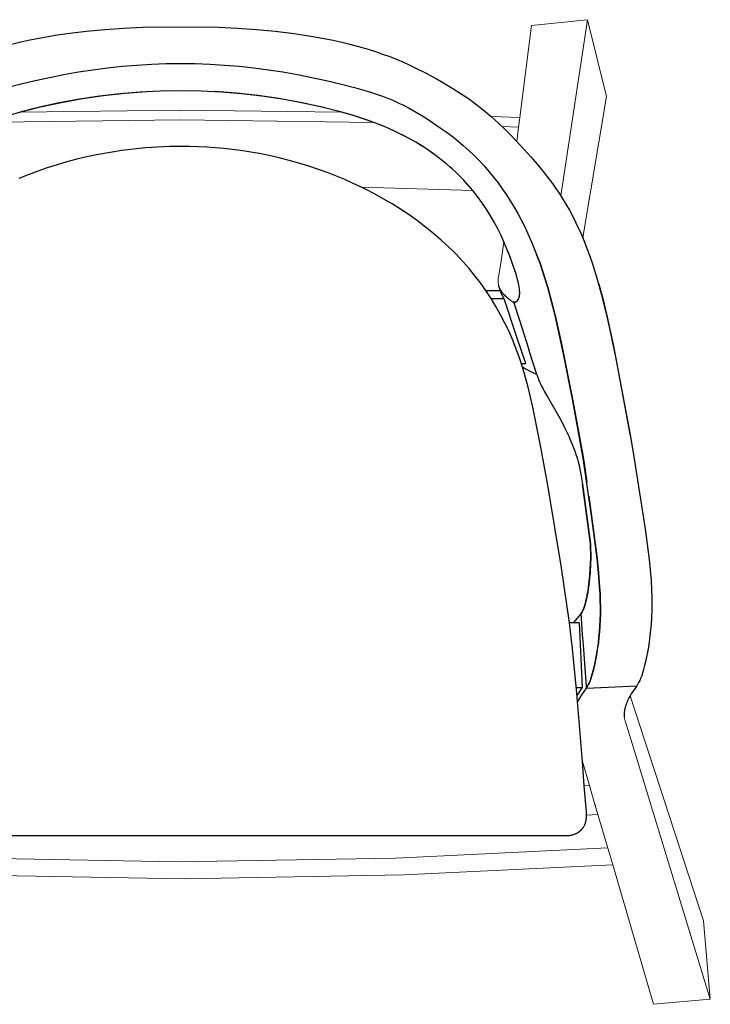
# Model space of a CAD drawing. Extents: x 26775 to 28329, y 10217 to 11900.
# Tile 6 of 6: x 27091 to 27430, y 11416 to 11900. Entities that reach past the tile are written whole.
import ezdxf

# ---------------------------------------------------------------- set-up
doc = ezdxf.new("R2010")
doc.units = 0
doc.header["$LTSCALE"] = 0.5
doc.layers.add('2D$Visibile$Curve', color=7, linetype='CONTINUOUS', lineweight=25, true_color=0x000000)
doc.layers.add('2D$Visibile$Tangenti', color=252, linetype='CONTINUOUS', lineweight=20, true_color=0x696969)

msp = doc.modelspace()

# ---------------------------------------------------------------- linework, layer by layer
at = {"layer": '2D$Visibile$Curve', "color": 0}
for p, q in [((27113.91, 11893.31), (27123.14, 11894.44)), ((27123.14, 11894.44), (27132.41, 11895.31)), ((27132.41, 11895.31), (27141.7, 11895.94)), ((27141.7, 11895.94), (27151.01, 11896.36)), ((27151.01, 11896.36), (27169.66, 11896.66)), ((27169.66, 11896.66), (27188.31, 11896.36)), ((27188.31, 11896.36), (27197.62, 11895.94)), ((27197.62, 11895.94), (27206.91, 11895.31)), ((27206.91, 11895.31), (27216.18, 11894.44)), ((27216.18, 11894.44), (27225.41, 11893.31)), ((27091.02, 11889.16), (27095.56, 11890.16)), ((27095.56, 11890.16), (27100.13, 11891.07)), ((27100.13, 11891.07), (27107.99, 11892.44)), ((27107.99, 11892.44), (27113.91, 11893.31)), ((27225.41, 11893.31), (27234.61, 11891.89)), ((27234.61, 11891.89), (27239.19, 11891.07)), ((27239.19, 11891.07), (27243.76, 11890.16)), ((27243.76, 11890.16), (27248.3, 11889.16)), ((27086.5, 11888.06), (27091.02, 11889.16)), ((27248.3, 11889.16), (27252.82, 11888.06)), ((27252.82, 11888.06), (27257.16, 11886.91)), ((27257.16, 11886.91), (27261.79, 11885.57)), ((27261.79, 11885.57), (27265.39, 11884.44)), ((27265.39, 11884.44), (27268.97, 11883.23)), ((27268.97, 11883.23), (27272.52, 11881.93)), ((27272.52, 11881.93), (27276.03, 11880.54)), ((27276.03, 11880.54), (27279.25, 11879.17)), ((27119.39, 11874.39), (27126.52, 11875.48)), ((27126.52, 11875.48), (27133.68, 11876.41)), ((27133.68, 11876.41), (27140.85, 11877.19)), ((27140.85, 11877.19), (27148.04, 11877.79)), ((27148.04, 11877.79), (27155.24, 11878.23)), ((27155.24, 11878.23), (27162.45, 11878.5)), ((27162.45, 11878.5), (27169.66, 11878.59)), ((27169.66, 11878.59), (27176.87, 11878.5)), ((27176.87, 11878.5), (27184.08, 11878.23)), ((27184.08, 11878.23), (27191.28, 11877.79)), ((27191.28, 11877.79), (27198.47, 11877.19)), ((27198.47, 11877.19), (27205.64, 11876.41)), ((27205.64, 11876.41), (27212.8, 11875.48)), ((27212.8, 11875.48), (27219.93, 11874.39)), ((27279.25, 11879.17), (27281.97, 11877.95)), ((27281.97, 11877.95), (27284.67, 11876.67)), ((27284.67, 11876.67), (27290, 11873.98)), ((27091.16, 11868.53), (27098.17, 11870.21)), ((27098.17, 11870.21), (27105.21, 11871.75)), ((27105.21, 11871.75), (27112.29, 11873.14)), ((27112.29, 11873.14), (27119.39, 11874.39)), ((27219.93, 11874.39), (27227.03, 11873.14)), ((27227.03, 11873.14), (27234.11, 11871.75)), ((27234.11, 11871.75), (27241.15, 11870.21)), ((27241.15, 11870.21), (27248.16, 11868.53)), ((27290, 11873.98), (27295.85, 11870.82)), ((27295.85, 11870.82), (27299.65, 11868.63)), ((27084.18, 11866.71), (27091.16, 11868.53)), ((27159.66, 11865.05), (27149.66, 11864.55)), ((27169.67, 11865.21), (27159.66, 11865.05)), ((27179.67, 11865.05), (27169.67, 11865.21)), ((27189.67, 11864.55), (27179.67, 11865.05)), ((27248.16, 11868.53), (27255.14, 11866.71)), ((27255.14, 11866.71), (27262.07, 11864.74)), ((27299.65, 11868.63), (27303.41, 11866.36)), ((27303.41, 11866.36), (27307.54, 11863.73)), ((27119.84, 11861.09), (27110, 11859.29)), ((27111, 11859.45), (27121.35, 11861.3)), ((27129.74, 11862.57), (27119.84, 11861.09)), ((27121.35, 11861.3), (27131.76, 11862.8)), ((27139.69, 11863.73), (27129.74, 11862.57)), ((27131.76, 11862.8), (27142.22, 11863.94)), ((27149.66, 11864.55), (27139.69, 11863.73)), ((27142.22, 11863.94), (27152.7, 11864.73)), ((27197.11, 11863.94), (27186.63, 11864.73)), ((27199.65, 11863.73), (27189.67, 11864.55)), ((27207.57, 11862.8), (27197.11, 11863.94)), ((27209.59, 11862.57), (27199.65, 11863.73)), ((27217.98, 11861.3), (27207.57, 11862.8)), ((27219.49, 11861.09), (27209.59, 11862.57)), ((27228.33, 11859.45), (27217.98, 11861.3)), ((27229.33, 11859.29), (27219.49, 11861.09)), ((27262.07, 11864.74), (27265.51, 11863.65)), ((27265.51, 11863.65), (27268.91, 11862.47)), ((27268.91, 11862.47), (27270.59, 11861.83)), ((27270.59, 11861.83), (27272.26, 11861.16)), ((27272.26, 11861.16), (27273.92, 11860.47)), ((27273.92, 11860.47), (27275.57, 11859.74)), ((27307.54, 11863.73), (27311.59, 11860.97)), ((27311.59, 11860.97), (27313.87, 11859.33)), ((27100.22, 11857.16), (27090.51, 11854.71)), ((27090.52, 11854.7), (27100.72, 11857.25)), ((27110, 11859.29), (27100.22, 11857.16)), ((27100.72, 11857.25), (27111, 11859.45)), ((27238.61, 11857.25), (27228.33, 11859.45)), ((27239.11, 11857.15), (27229.33, 11859.29)), ((27248.81, 11854.7), (27238.61, 11857.25)), ((27248.82, 11854.7), (27239.11, 11857.15)), ((27275.57, 11859.74), (27277.21, 11858.99)), ((27277.21, 11858.99), (27278.83, 11858.2)), ((27278.83, 11858.2), (27282.03, 11856.56)), ((27282.03, 11856.56), (27285.17, 11854.8)), ((27313.87, 11859.33), (27316.11, 11857.64)), ((27316.11, 11857.64), (27319.22, 11855.16)), ((27085.9, 11853.36), (27090.52, 11854.7)), ((27253.43, 11853.36), (27248.81, 11854.7)), ((27254.12, 11853.16), (27248.82, 11854.7)), ((27258.01, 11851.91), (27253.43, 11853.36)), ((27259.37, 11851.45), (27254.12, 11853.16)), ((27261.54, 11850.7), (27258.01, 11851.91)), ((27264.57, 11849.6), (27259.37, 11851.45)), ((27265.05, 11849.41), (27261.54, 11850.7)), ((27285.17, 11854.8), (27288.25, 11852.95)), ((27288.25, 11852.95), (27291.29, 11851.03)), ((27291.29, 11851.03), (27297.26, 11847.02)), ((27319.22, 11855.16), (27322.25, 11852.58)), ((27322.25, 11852.58), (27325.91, 11849.27)), ((27267.54, 11848.44), (27264.57, 11849.6)), ((27268.53, 11848.04), (27265.05, 11849.41)), ((27270.49, 11847.23), (27267.54, 11848.44)), ((27271.97, 11846.59), (27268.53, 11848.04)), ((27274.54, 11845.43), (27270.49, 11847.23)), ((27275.37, 11845.04), (27271.97, 11846.59)), ((27297.26, 11847.02), (27300.19, 11844.94)), ((27325.91, 11849.27), (27329.13, 11846.19)), ((27329.13, 11846.19), (27332.27, 11843.03)), ((27277.08, 11844.23), (27274.54, 11845.43)), ((27278.73, 11843.4), (27275.37, 11845.04)), ((27279.6, 11842.96), (27277.08, 11844.23)), ((27282.04, 11841.67), (27278.73, 11843.4)), ((27282.08, 11841.64), (27279.6, 11842.96)), ((27285.29, 11839.83), (27282.04, 11841.67)), ((27285.29, 11839.83), (27282.08, 11841.64)), ((27300.19, 11844.94), (27303.07, 11842.79)), ((27303.07, 11842.79), (27305.88, 11840.56)), ((27332.27, 11843.03), (27338.38, 11836.52)), ((27146.55, 11836.51), (27140.74, 11835.79)), ((27152.38, 11837.08), (27146.55, 11836.51)), ((27158.23, 11837.48), (27152.38, 11837.08)), ((27164.09, 11837.73), (27158.23, 11837.48)), ((27169.95, 11837.8), (27164.09, 11837.73)), ((27174.14, 11837.76), (27169.95, 11837.8)), ((27178.32, 11837.63), (27174.14, 11837.76)), ((27182.49, 11837.42), (27178.32, 11837.63)), ((27186.66, 11837.13), (27182.49, 11837.42)), ((27190.83, 11836.76), (27186.66, 11837.13)), ((27194.98, 11836.3), (27190.83, 11836.76)), ((27199.12, 11835.76), (27194.98, 11836.3)), ((27287.26, 11838.64), (27285.29, 11839.83)), ((27288.48, 11837.88), (27285.29, 11839.83)), ((27289.2, 11837.42), (27287.26, 11838.64)), ((27291.6, 11835.83), (27288.48, 11837.88)), ((27291.12, 11836.15), (27289.2, 11837.42)), ((27293.02, 11834.85), (27291.12, 11836.15)), ((27305.88, 11840.56), (27308.63, 11838.25)), ((27308.63, 11838.25), (27311.3, 11835.86)), ((27338.38, 11836.52), (27341.92, 11832.56)), ((27118.57, 11831.47), (27113.71, 11830.19)), ((27123.47, 11832.64), (27118.57, 11831.47)), ((27129.19, 11833.85), (27123.47, 11832.64)), ((27134.95, 11834.9), (27129.19, 11833.85)), ((27140.74, 11835.79), (27134.95, 11834.9)), ((27203.25, 11835.13), (27199.12, 11835.76)), ((27208.22, 11834.27), (27203.25, 11835.13)), ((27213.17, 11833.28), (27208.22, 11834.27)), ((27218.08, 11832.17), (27213.17, 11833.28)), ((27222.97, 11830.94), (27218.08, 11832.17)), ((27294.65, 11833.67), (27291.6, 11835.83)), ((27295.35, 11833.16), (27293.02, 11834.85)), ((27297.63, 11831.41), (27294.65, 11833.67)), ((27297.63, 11831.42), (27295.35, 11833.16)), ((27299.09, 11830.25), (27297.63, 11831.42)), ((27299.09, 11830.25), (27297.63, 11831.41)), ((27311.3, 11835.86), (27313.9, 11833.39)), ((27313.9, 11833.39), (27316.42, 11830.84)), ((27341.92, 11832.56), (27344.94, 11829.05)), ((27104.1, 11827.26), (27099.36, 11825.61)), ((27108.89, 11828.78), (27104.1, 11827.26)), ((27113.71, 11830.19), (27108.89, 11828.78)), ((27227.81, 11829.6), (27222.97, 11830.94)), ((27232.62, 11828.13), (27227.81, 11829.6)), ((27237.39, 11826.54), (27232.62, 11828.13)), ((27242.11, 11824.83), (27237.39, 11826.54)), ((27300.53, 11829.05), (27299.09, 11830.25)), ((27300.52, 11829.05), (27299.09, 11830.25)), ((27301.94, 11827.83), (27300.52, 11829.05)), ((27301.94, 11827.84), (27300.53, 11829.05)), ((27303.34, 11826.59), (27301.94, 11827.84)), ((27303.34, 11826.59), (27301.94, 11827.83)), ((27304.71, 11825.32), (27303.34, 11826.59)), ((27304.71, 11825.32), (27303.34, 11826.59)), ((27316.42, 11830.84), (27318.86, 11828.21)), ((27318.86, 11828.21), (27321.21, 11825.51)), ((27344.94, 11829.05), (27347.87, 11825.48)), ((27094.67, 11823.85), (27090.03, 11821.97)), ((27099.36, 11825.61), (27094.67, 11823.85)), ((27246.29, 11823.2), (27242.11, 11824.83)), ((27250.43, 11821.48), (27246.29, 11823.2)), ((27306.06, 11824.03), (27304.71, 11825.32)), ((27306.05, 11824.03), (27304.71, 11825.32)), ((27307.38, 11822.71), (27306.05, 11824.03)), ((27307.38, 11822.71), (27306.06, 11824.03)), ((27308.68, 11821.37), (27307.38, 11822.71)), ((27308.68, 11821.37), (27307.38, 11822.71)), ((27321.21, 11825.51), (27323.49, 11822.75)), ((27323.49, 11822.75), (27325.68, 11819.92)), ((27347.87, 11825.48), (27350.71, 11821.83)), ((27350.71, 11821.83), (27352.43, 11819.52)), ((27254.53, 11819.66), (27250.43, 11821.48)), ((27258.58, 11817.74), (27254.53, 11819.66)), ((27260.46, 11816.81), (27258.58, 11817.74)), ((27264.9, 11814.51), (27260.46, 11816.81)), ((27310.39, 11819.51), (27308.68, 11821.37)), ((27309.88, 11820.08), (27308.68, 11821.37)), ((27311.05, 11818.78), (27309.88, 11820.08)), ((27312.06, 11817.62), (27310.39, 11819.51)), ((27312.2, 11817.45), (27311.05, 11818.78)), ((27313.33, 11816.1), (27312.06, 11817.62)), ((27313.33, 11816.1), (27312.2, 11817.45)), ((27325.68, 11819.92), (27327.78, 11817.02)), ((27327.78, 11817.02), (27329.8, 11814.07)), ((27352.43, 11819.52), (27354.09, 11817.18)), ((27354.09, 11817.18), (27355.71, 11814.8)), ((27269.27, 11812.09), (27264.9, 11814.51)), ((27273.57, 11809.56), (27269.27, 11812.09)), ((27315.61, 11813.2), (27313.33, 11816.1)), ((27315.61, 11813.2), (27313.33, 11816.1)), ((27317.78, 11810.22), (27315.61, 11813.2)), ((27317.78, 11810.22), (27315.61, 11813.2)), ((27329.8, 11814.07), (27331.73, 11811.06)), ((27355.71, 11814.8), (27357.27, 11812.39)), ((27357.27, 11812.39), (27359.08, 11809.43)), ((27277.8, 11806.91), (27273.57, 11809.56)), ((27319.85, 11807.16), (27317.78, 11810.22)), ((27319.84, 11807.16), (27317.78, 11810.22)), ((27321.81, 11804.04), (27319.84, 11807.16)), ((27321.81, 11804.04), (27319.85, 11807.16)), ((27331.73, 11811.06), (27333.59, 11808)), ((27333.59, 11808), (27335.36, 11804.9)), ((27359.08, 11809.43), (27360.81, 11806.42)), ((27281.98, 11804.12), (27277.8, 11806.91)), ((27286.08, 11801.21), (27281.98, 11804.12)), ((27323.66, 11800.85), (27321.81, 11804.04)), ((27323.66, 11800.85), (27321.81, 11804.04)), ((27335.36, 11804.9), (27337.05, 11801.75)), ((27360.81, 11806.42), (27362.98, 11802.34)), ((27362.98, 11802.34), (27365.01, 11798.2)), ((27290.08, 11798.18), (27286.08, 11801.21)), ((27293.99, 11795.03), (27290.08, 11798.18)), ((27325.4, 11797.61), (27323.66, 11800.85)), ((27325.4, 11797.6), (27323.66, 11800.85)), ((27327.03, 11794.3), (27325.4, 11797.61)), ((27327.03, 11794.29), (27325.4, 11797.6)), ((27337.05, 11801.75), (27338.67, 11798.56)), ((27338.67, 11798.56), (27340.21, 11795.33)), ((27365.01, 11798.2), (27366.49, 11794.94)), ((27297.79, 11791.75), (27293.99, 11795.03)), ((27328.55, 11790.94), (27327.03, 11794.3)), ((27328.54, 11790.93), (27327.03, 11794.29)), ((27340.21, 11795.33), (27342.53, 11790.09)), ((27366.49, 11794.94), (27366.49, 11794.94)), ((27366.49, 11794.94), (27366.49, 11794.94)), ((27367.31, 11793.05), (27366.49, 11794.94)), ((27366.49, 11794.94), (27367.31, 11793.04)), ((27368.46, 11790.28), (27367.31, 11793.05)), ((27301.48, 11788.35), (27297.79, 11791.75)), ((27303.28, 11786.6), (27301.48, 11788.35)), ((27330.23, 11786.96), (27328.54, 11790.93)), ((27330.25, 11786.94), (27328.55, 11790.94)), ((27342.53, 11790.09), (27344.68, 11784.78)), ((27369.55, 11787.5), (27368.46, 11790.28)), ((27305.05, 11784.82), (27303.28, 11786.6)), ((27306.78, 11783.01), (27305.05, 11784.82)), ((27308.49, 11781.17), (27306.78, 11783.01)), ((27331.58, 11783.57), (27330.23, 11786.96)), ((27330.25, 11786.94), (27330.25, 11786.94)), ((27330.78, 11785.61), (27330.25, 11786.94)), ((27333.36, 11778.73), (27330.78, 11785.61)), ((27332.85, 11780.17), (27331.58, 11783.57)), ((27346.17, 11780.76), (27344.68, 11784.78)), ((27344.68, 11784.78), (27346.17, 11780.76)), ((27370.94, 11783.75), (27369.55, 11787.5)), ((27372.24, 11779.98), (27370.94, 11783.75)), ((27311.46, 11777.78), (27308.49, 11781.17)), ((27334, 11776.8), (27332.85, 11780.17)), ((27334.01, 11776.85), (27333.36, 11778.73)), ((27347.57, 11776.72), (27346.17, 11780.76)), ((27346.17, 11780.76), (27347.57, 11776.72)), ((27373.47, 11776.19), (27372.24, 11779.98)), ((27314.32, 11774.29), (27311.46, 11777.78)), ((27317.06, 11770.7), (27314.32, 11774.29)), ((27334.53, 11775.15), (27334, 11776.8)), ((27334.6, 11774.96), (27334.01, 11776.85)), ((27335, 11773.53), (27334.53, 11775.15)), ((27335.14, 11773.04), (27334.6, 11774.96)), ((27335.42, 11771.98), (27335, 11773.53)), ((27348.89, 11772.64), (27347.57, 11776.72)), ((27347.57, 11776.72), (27348.89, 11772.64)), ((27374.62, 11772.37), (27373.47, 11776.19)), ((27319.68, 11767.02), (27317.06, 11770.7)), ((27326.01, 11769.47), (27325.95, 11769.71)), ((27326.07, 11769.22), (27326.01, 11769.47)), ((27326.15, 11768.98), (27326.07, 11769.22)), ((27326.23, 11768.75), (27326.15, 11768.98)), ((27326.32, 11768.51), (27326.23, 11768.75)), ((27326.41, 11768.28), (27326.32, 11768.51)), ((27326.52, 11768.05), (27326.41, 11768.28)), ((27335.61, 11771.11), (27335.14, 11773.04)), ((27335.76, 11770.5), (27335.42, 11771.98)), ((27336.03, 11769.16), (27335.61, 11771.11)), ((27335.91, 11769.79), (27335.76, 11770.5)), ((27336.03, 11769.11), (27335.91, 11769.79)), ((27336.13, 11768.49), (27336.03, 11769.16)), ((27336.14, 11768.46), (27336.03, 11769.11)), ((27336.22, 11767.85), (27336.13, 11768.49)), ((27336.22, 11767.84), (27336.14, 11768.46)), ((27350.12, 11768.54), (27348.89, 11772.64)), ((27348.89, 11772.64), (27350.12, 11768.54)), ((27352.02, 11761.65), (27350.12, 11768.54)), ((27350.12, 11768.54), (27352.02, 11761.65)), ((27376.75, 11764.7), (27374.62, 11772.37)), ((27375.13, 11770.63), (27377.17, 11763.04)), ((27319.68, 11767.02), (27326.56, 11767.02)), ((27322.24, 11763.14), (27319.68, 11767.02)), ((27326.63, 11767.83), (27326.52, 11768.05)), ((27328.65, 11762.98), (27326.56, 11767.02)), ((27326.63, 11767.83), (27326.74, 11767.61)), ((27326.74, 11767.61), (27326.87, 11767.39)), ((27326.87, 11767.39), (27326.99, 11767.18)), ((27326.99, 11767.18), (27327.13, 11766.96)), ((27327.13, 11766.96), (27327.27, 11766.74)), ((27327.27, 11766.74), (27327.42, 11766.53)), ((27327.42, 11766.53), (27327.58, 11766.32)), ((27327.58, 11766.32), (27327.74, 11766.1)), ((27327.74, 11766.1), (27327.91, 11765.89)), ((27327.91, 11765.89), (27328.08, 11765.68)), ((27328.08, 11765.68), (27328.26, 11765.47)), ((27328.26, 11765.47), (27328.45, 11765.26)), ((27328.45, 11765.26), (27328.84, 11764.84)), ((27328.84, 11764.84), (27329.26, 11764.43)), ((27329.26, 11764.43), (27329.7, 11764.02)), ((27329.7, 11764.02), (27330.15, 11763.61)), ((27330.15, 11763.61), (27330.63, 11763.2)), ((27335.93, 11763.31), (27335.97, 11763.42)), ((27335.94, 11763.33), (27335.99, 11763.47)), ((27335.97, 11763.42), (27336.01, 11763.54)), ((27335.99, 11763.47), (27336.04, 11763.62)), ((27336.01, 11763.54), (27336.05, 11763.66)), ((27336.04, 11763.62), (27336.08, 11763.77)), ((27336.05, 11763.66), (27336.09, 11763.78)), ((27336.08, 11763.77), (27336.13, 11763.93)), ((27336.09, 11763.78), (27336.12, 11763.91)), ((27336.12, 11763.91), (27336.16, 11764.05)), ((27336.13, 11763.93), (27336.17, 11764.09)), ((27336.16, 11764.05), (27336.19, 11764.18)), ((27336.17, 11764.09), (27336.2, 11764.26)), ((27336.19, 11764.18), (27336.22, 11764.32)), ((27336.2, 11764.26), (27336.24, 11764.44)), ((27336.28, 11767.24), (27336.22, 11767.85)), ((27336.29, 11767.25), (27336.22, 11767.84)), ((27336.22, 11764.32), (27336.24, 11764.47)), ((27336.24, 11764.44), (27336.27, 11764.63)), ((27336.24, 11764.47), (27336.26, 11764.62)), ((27336.26, 11764.62), (27336.28, 11764.78)), ((27336.27, 11764.63), (27336.29, 11764.82)), ((27336.33, 11766.66), (27336.28, 11767.24)), ((27336.28, 11764.78), (27336.3, 11764.94)), ((27336.33, 11766.7), (27336.29, 11767.25)), ((27336.29, 11764.82), (27336.32, 11765.03)), ((27336.3, 11764.94), (27336.32, 11765.1)), ((27336.32, 11765.1), (27336.33, 11765.28)), ((27336.32, 11765.03), (27336.33, 11765.24)), ((27336.34, 11766.43), (27336.33, 11766.7)), ((27336.34, 11766.23), (27336.33, 11766.66)), ((27336.33, 11765.24), (27336.35, 11765.46)), ((27336.33, 11765.28), (27336.34, 11765.45)), ((27336.35, 11766.17), (27336.34, 11766.43)), ((27336.35, 11765.83), (27336.34, 11766.23)), ((27336.34, 11765.64), (27336.35, 11765.83)), ((27336.34, 11765.45), (27336.34, 11765.64)), ((27336.36, 11765.93), (27336.35, 11766.17)), ((27336.35, 11765.69), (27336.36, 11765.93)), ((27336.35, 11765.46), (27336.35, 11765.69)), ((27378.67, 11756.96), (27376.75, 11764.7)), ((27324.67, 11759.17), (27322.24, 11763.14)), ((27328.65, 11762.98), (27322.35, 11762.98)), ((27326.96, 11755.12), (27324.67, 11759.17)), ((27334.82, 11744.54), (27328.65, 11762.98)), ((27330.63, 11763.2), (27331.13, 11762.8)), ((27331.13, 11762.8), (27331.65, 11762.4)), ((27331.65, 11762.4), (27332.19, 11762)), ((27332.19, 11762), (27333.31, 11761.21)), ((27334.49, 11761.38), (27333.31, 11761.21)), ((27333.31, 11761.21), (27333.7, 11761.18)), ((27333.31, 11761.21), (27333.55, 11760.48)), ((27333.55, 11760.48), (27336.01, 11752.87)), ((27333.7, 11761.18), (27333.97, 11761.2)), ((27333.97, 11761.2), (27334.31, 11761.3)), ((27334.31, 11761.3), (27334.48, 11761.38)), ((27334.48, 11761.38), (27335.03, 11761.8)), ((27334.48, 11761.38), (27334.48, 11761.38)), ((27335.03, 11761.8), (27335.62, 11762.62)), ((27335.03, 11761.8), (27335.08, 11761.85)), ((27335.08, 11761.85), (27335.13, 11761.91)), ((27335.13, 11761.91), (27335.18, 11761.97)), ((27335.18, 11761.97), (27335.23, 11762.03)), ((27335.23, 11762.03), (27335.28, 11762.09)), ((27335.28, 11762.09), (27335.32, 11762.16)), ((27335.32, 11762.16), (27335.37, 11762.23)), ((27335.37, 11762.23), (27335.42, 11762.3)), ((27335.42, 11762.3), (27335.47, 11762.37)), ((27335.47, 11762.37), (27335.51, 11762.44)), ((27335.51, 11762.44), (27335.56, 11762.52)), ((27335.56, 11762.52), (27335.6, 11762.6)), ((27335.6, 11762.6), (27335.69, 11762.76)), ((27335.62, 11762.62), (27335.67, 11762.71)), ((27335.67, 11762.71), (27335.71, 11762.8)), ((27335.69, 11762.76), (27335.77, 11762.94)), ((27335.71, 11762.8), (27335.76, 11762.9)), ((27335.76, 11762.9), (27335.8, 11763)), ((27335.77, 11762.94), (27335.83, 11763.06)), ((27335.8, 11763), (27335.85, 11763.1)), ((27335.83, 11763.06), (27335.88, 11763.2)), ((27335.85, 11763.1), (27335.89, 11763.2)), ((27335.88, 11763.2), (27335.94, 11763.33)), ((27335.89, 11763.2), (27335.93, 11763.31)), ((27353.74, 11754.72), (27352.02, 11761.65)), ((27352.02, 11761.65), (27353.74, 11754.72)), ((27377.17, 11763.04), (27379.04, 11755.39)), ((27329.1, 11751), (27326.96, 11755.12)), ((27353.34, 11756.41), (27353.34, 11756.41)), ((27357.86, 11735.96), (27353.74, 11754.72)), ((27353.74, 11754.72), (27356.85, 11740.76)), ((27380.45, 11749.18), (27378.67, 11756.96)), ((27379.04, 11755.39), (27382.32, 11740.42)), ((27331.11, 11746.8), (27329.1, 11751)), ((27336.01, 11752.87), (27340.81, 11737.96)), ((27383.7, 11733.53), (27380.45, 11749.18)), ((27332.97, 11742.54), (27331.11, 11746.8)), ((27339.33, 11731.08), (27334.82, 11744.54)), ((27334.68, 11738.22), (27332.97, 11742.54)), ((27356.85, 11740.76), (27362.51, 11712.72)), ((27382.32, 11740.42), (27390.82, 11695.22)), ((27336.25, 11733.84), (27334.68, 11738.22)), ((27341.31, 11736.41), (27340.81, 11737.95)), ((27344.74, 11725.75), (27341.31, 11736.41)), ((27362.51, 11712.72), (27357.86, 11735.95)), ((27337.66, 11729.41), (27336.25, 11733.84)), ((27337.13, 11731.08), (27339.33, 11731.08)), ((27390.75, 11695.61), (27383.7, 11733.53)), ((27339.17, 11724.33), (27337.66, 11729.41)), ((27339.03, 11728.59), (27337.66, 11729.41)), ((27340.42, 11727.82), (27339.03, 11728.59)), ((27341.84, 11727.08), (27340.42, 11727.82)), ((27343.28, 11726.39), (27341.84, 11727.08)), ((27344.74, 11725.75), (27343.28, 11726.39)), ((27344.74, 11725.75), (27344.74, 11725.75)), ((27344.74, 11725.75), (27344.74, 11725.75)), ((27344.74, 11725.75), (27345.06, 11724.82)), ((27345.06, 11724.82), (27345.42, 11723.87)), ((27340.49, 11719.49), (27339.17, 11724.33)), ((27345.42, 11723.87), (27345.82, 11722.89)), ((27345.82, 11722.89), (27346.26, 11721.87)), ((27346.26, 11721.87), (27346.73, 11720.82)), ((27346.73, 11720.82), (27347.25, 11719.73)), ((27341.71, 11714.61), (27340.49, 11719.49)), ((27347.25, 11719.73), (27347.82, 11718.61)), ((27347.82, 11718.61), (27348.43, 11717.46)), ((27348.43, 11717.46), (27349.8, 11715.03)), ((27342.84, 11709.71), (27341.71, 11714.61)), ((27349.8, 11715.03), (27354.8, 11706.48)), ((27367.57, 11684.57), (27362.51, 11712.72)), ((27362.51, 11712.72), (27366.74, 11689.66)), ((27346.78, 11690.03), (27342.84, 11709.71)), ((27354.8, 11706.48), (27356.68, 11703.09)), ((27356.68, 11703.09), (27358.6, 11699.38)), ((27358.6, 11699.38), (27359.54, 11697.41)), ((27359.54, 11697.41), (27360.48, 11695.36)), ((27360.48, 11695.36), (27361.4, 11693.24)), ((27361.4, 11693.24), (27362.31, 11691.06)), ((27362.31, 11691.06), (27363.18, 11688.81)), ((27390.82, 11695.22), (27392.52, 11685.3)), ((27350.42, 11670.28), (27346.78, 11690.03)), ((27363.18, 11688.81), (27363.6, 11687.66)), ((27363.6, 11687.66), (27364, 11686.48)), ((27364, 11686.48), (27364.39, 11685.29)), ((27366.74, 11689.66), (27369.32, 11672.89)), ((27366.84, 11689.07), (27368.16, 11680.99)), ((27364.39, 11685.29), (27364.75, 11684.09)), ((27364.75, 11684.09), (27365.09, 11682.87)), ((27365.09, 11682.87), (27365.4, 11681.65)), ((27365.4, 11681.65), (27365.69, 11680.43)), ((27371.57, 11656.38), (27367.57, 11684.57)), ((27392.52, 11685.3), (27398.09, 11649.84)), ((27365.69, 11680.43), (27365.96, 11679.21)), ((27365.96, 11679.21), (27366.43, 11676.77)), ((27366.43, 11676.77), (27367.21, 11671.87)), ((27368.16, 11680.99), (27369.32, 11672.89)), ((27370.85, 11644.97), (27367.2, 11671.89)), ((27367.21, 11671.87), (27370.57, 11647.26)), ((27356.98, 11630.67), (27350.42, 11670.28)), ((27370.29, 11665.9), (27374.36, 11635.26)), ((27374.36, 11635.26), (27371.57, 11656.38)), ((27398.09, 11649.84), (27399.98, 11634.74)), ((27370.57, 11647.26), (27370.87, 11644.8)), ((27370.98, 11643.66), (27370.85, 11644.97)), ((27370.87, 11644.8), (27371.1, 11642.35)), ((27371.09, 11642.35), (27370.98, 11643.66)), ((27371.21, 11640.45), (27371.09, 11642.35)), ((27371.1, 11642.35), (27371.18, 11641.13)), ((27371.18, 11641.13), (27371.23, 11639.91)), ((27371.27, 11638.56), (27371.21, 11640.45)), ((27371.23, 11639.91), (27371.29, 11637.49)), ((27371.27, 11635.64), (27371.27, 11638.56)), ((27371.2, 11632.78), (27370.94, 11628.34)), ((27371.05, 11629.98), (27371.19, 11632.78)), ((27371.19, 11632.78), (27371.27, 11635.64)), ((27371.27, 11635.11), (27371.2, 11632.78)), ((27371.29, 11637.49), (27371.27, 11635.11)), ((27375.12, 11628.26), (27374.36, 11635.26)), ((27374.36, 11635.26), (27375.12, 11628.26)), ((27399.98, 11634.74), (27400.67, 11627.87)), ((27360.76, 11603.73), (27356.98, 11630.67)), ((27370.94, 11628.34), (27370.56, 11624.2)), ((27370.83, 11627.02), (27371.05, 11629.98)), ((27375.66, 11621.36), (27375.12, 11628.26)), ((27375.12, 11628.26), (27375.66, 11621.36)), ((27370.56, 11624.2), (27370.33, 11622.27)), ((27370.35, 11622.4), (27370.56, 11624.2)), ((27370.56, 11624.2), (27370.83, 11627.02)), ((27400.67, 11627.87), (27400.94, 11624.48)), ((27400.94, 11624.48), (27401.2, 11619.89)), ((27369.81, 11618.69), (27369.52, 11617.06)), ((27369.52, 11617.06), (27369.74, 11618.3)), ((27369.74, 11618.3), (27369.96, 11619.61)), ((27370.08, 11620.43), (27369.81, 11618.69)), ((27369.96, 11619.61), (27370.35, 11622.4)), ((27370.33, 11622.27), (27370.08, 11620.43)), ((27375.84, 11617.96), (27375.66, 11621.36)), ((27375.66, 11621.36), (27375.84, 11617.96)), ((27401.2, 11619.89), (27401.3, 11616.55)), ((27368.87, 11614.12), (27368.52, 11612.83)), ((27368.52, 11612.83), (27368.87, 11614.12)), ((27369.2, 11615.53), (27368.87, 11614.12)), ((27368.87, 11614.12), (27369.1, 11615.08)), ((27369.1, 11615.08), (27369.32, 11616.1)), ((27369.52, 11617.06), (27369.2, 11615.53)), ((27369.32, 11616.1), (27369.52, 11617.06)), ((27375.95, 11614.62), (27375.84, 11617.96)), ((27375.84, 11617.96), (27375.95, 11614.62)), ((27376.01, 11611.35), (27375.95, 11614.62)), ((27375.95, 11614.62), (27376.01, 11611.35)), ((27401.3, 11616.55), (27401.33, 11613.28)), ((27366.82, 11608.76), (27366.49, 11608.24)), ((27366.49, 11608.24), (27366.82, 11608.76)), ((27367.1, 11609.21), (27366.82, 11608.76)), ((27366.82, 11608.76), (27367.1, 11609.21)), ((27367.22, 11609.42), (27367.1, 11609.21)), ((27367.1, 11609.21), (27367.22, 11609.42)), ((27367.33, 11609.62), (27367.22, 11609.42)), ((27367.22, 11609.42), (27367.33, 11609.62)), ((27367.43, 11609.81), (27367.33, 11609.62)), ((27367.33, 11609.62), (27367.43, 11609.81)), ((27367.53, 11610), (27367.43, 11609.81)), ((27367.43, 11609.81), (27367.53, 11610)), ((27367.62, 11610.2), (27367.53, 11610)), ((27367.53, 11610), (27367.61, 11610.17)), ((27367.61, 11610.17), (27367.68, 11610.33)), ((27367.71, 11610.39), (27367.62, 11610.2)), ((27367.68, 11610.33), (27367.75, 11610.5)), ((27367.79, 11610.59), (27367.71, 11610.39)), ((27367.75, 11610.5), (27367.82, 11610.67)), ((27367.87, 11610.8), (27367.79, 11610.59)), ((27367.82, 11610.67), (27367.95, 11611.02)), ((27368.03, 11611.23), (27367.87, 11610.8)), ((27367.95, 11611.02), (27368.09, 11611.41)), ((27368.19, 11611.71), (27368.03, 11611.23)), ((27368.09, 11611.41), (27368.19, 11611.71)), ((27368.52, 11612.83), (27368.19, 11611.71)), ((27368.19, 11611.71), (27368.52, 11612.83)), ((27376, 11608.15), (27376.01, 11611.35)), ((27376.01, 11611.35), (27376, 11608.15)), ((27401.28, 11610.09), (27401.13, 11606.1)), ((27401.33, 11613.28), (27401.28, 11610.09)), ((27366.49, 11608.24), (27362.61, 11603.73)), ((27367.26, 11597.99), (27366.49, 11608.24)), ((27375.92, 11605.06), (27375.78, 11602.08)), ((27375.79, 11602.08), (27375.92, 11605.06)), ((27375.92, 11605.06), (27376, 11608.15)), ((27376, 11608.15), (27375.92, 11605.06)), ((27401.13, 11606.1), (27400.94, 11603.07)), ((27362.33, 11590.88), (27360.76, 11603.73)), ((27362.61, 11603.73), (27360.77, 11603.73)), ((27365.6, 11603.73), (27362.61, 11603.73)), ((27365.6, 11603.73), (27367.08, 11571.94)), ((27375.58, 11599.24), (27375.32, 11596.52)), ((27375.33, 11596.52), (27375.58, 11599.24)), ((27375.58, 11599.24), (27375.79, 11602.08)), ((27375.78, 11602.08), (27375.58, 11599.24)), ((27400.7, 11600.17), (27400.41, 11597.39)), ((27400.94, 11603.07), (27400.7, 11600.17)), ((27367.64, 11593), (27367.26, 11597.99)), ((27375.02, 11593.92), (27375.33, 11596.52)), ((27375.32, 11596.52), (27375.02, 11593.92)), ((27400.01, 11594.18), (27399.62, 11591.65)), ((27400.41, 11597.39), (27400.01, 11594.18)), ((27364.34, 11570.91), (27362.33, 11590.88)), ((27367.66, 11592.72), (27367.64, 11593)), ((27369.19, 11572.56), (27367.66, 11592.72)), ((27373.76, 11585.93), (27374.39, 11589.52)), ((27374.68, 11591.44), (27374.31, 11589.06)), ((27374.39, 11589.52), (27375.02, 11593.92)), ((27375.02, 11593.92), (27374.68, 11591.44)), ((27399.2, 11589.26), (27398.76, 11587.01)), ((27399.62, 11591.65), (27399.2, 11589.26)), ((27373.08, 11582.65), (27373.76, 11585.93)), ((27373.51, 11584.67), (27373.08, 11582.65)), ((27373.92, 11586.81), (27373.51, 11584.67)), ((27374.31, 11589.06), (27373.92, 11586.81)), ((27398.23, 11584.59), (27397.76, 11582.64)), ((27398.76, 11587.01), (27398.23, 11584.59)), ((27372.18, 11579), (27372.64, 11580.76)), ((27372.64, 11580.76), (27372.18, 11579)), ((27372.64, 11580.76), (27373.08, 11582.65)), ((27373.08, 11582.65), (27372.64, 11580.76)), ((27397.28, 11580.82), (27396.76, 11579.04)), ((27397.76, 11582.64), (27397.28, 11580.82)), ((27370.75, 11574.67), (27370.99, 11575.29)), ((27370.99, 11575.29), (27370.75, 11574.67)), ((27370.99, 11575.29), (27371.24, 11575.95)), ((27371.24, 11575.95), (27370.99, 11575.29)), ((27371.24, 11575.95), (27371.48, 11576.65)), ((27371.48, 11576.65), (27371.24, 11575.95)), ((27371.48, 11576.65), (27371.72, 11577.39)), ((27371.72, 11577.39), (27371.48, 11576.65)), ((27371.72, 11577.39), (27372.18, 11579)), ((27372.18, 11579), (27371.72, 11577.39)), ((27395.11, 11574.85), (27394.83, 11574.29)), ((27395.38, 11575.41), (27395.11, 11574.85)), ((27395.65, 11576.02), (27395.38, 11575.41)), ((27395.91, 11576.66), (27395.65, 11576.02)), ((27396.18, 11577.35), (27395.91, 11576.66)), ((27396.49, 11578.22), (27396.18, 11577.35)), ((27396.76, 11579.04), (27396.49, 11578.22)), ((27364.25, 11571.94), (27367.08, 11571.94)), ((27367.16, 11535.52), (27364.34, 11570.91)), ((27367.08, 11571.94), (27364.58, 11568.17)), ((27366.97, 11568.3), (27368.09, 11569.94)), ((27368.09, 11569.94), (27369.27, 11571.54)), ((27369.27, 11571.54), (27369.19, 11572.56)), ((27369.27, 11571.54), (27394.01, 11572.77)), ((27369.27, 11571.54), (27369.75, 11572.5)), ((27369.75, 11572.5), (27369.27, 11571.54)), ((27369.75, 11572.5), (27370.25, 11573.54)), ((27370.25, 11573.54), (27369.75, 11572.5)), ((27370.25, 11573.54), (27370.5, 11574.09)), ((27370.5, 11574.09), (27370.25, 11573.54)), ((27370.5, 11574.09), (27370.75, 11574.67)), ((27370.75, 11574.67), (27370.5, 11574.09)), ((27392.55, 11570.81), (27391.86, 11569.81)), ((27393.26, 11571.8), (27392.55, 11570.81)), ((27394.01, 11572.77), (27393.26, 11571.8)), ((27394.83, 11574.29), (27394.01, 11572.77)), ((27364.85, 11564.94), (27365.88, 11566.63)), ((27365.88, 11566.63), (27366.97, 11568.3)), ((27389.24, 11565.04), (27388.98, 11564.41)), ((27389.52, 11565.68), (27389.24, 11565.04)), ((27389.83, 11566.32), (27389.52, 11565.68)), ((27390.16, 11566.96), (27389.83, 11566.32)), ((27390.58, 11567.73), (27390.16, 11566.96)), ((27391.21, 11568.78), (27390.58, 11567.73)), ((27391.86, 11569.81), (27391.21, 11568.78)), ((27387.83, 11560.32), (27387.79, 11560.01)), ((27387.88, 11560.63), (27387.83, 11560.32)), ((27387.94, 11560.94), (27387.88, 11560.63)), ((27388, 11561.25), (27387.94, 11560.94)), ((27388.07, 11561.56), (27388, 11561.25)), ((27388.15, 11561.88), (27388.07, 11561.56)), ((27388.23, 11562.19), (27388.15, 11561.88)), ((27388.32, 11562.51), (27388.23, 11562.19)), ((27388.52, 11563.14), (27388.32, 11562.51)), ((27388.74, 11563.77), (27388.52, 11563.14)), ((27388.98, 11564.41), (27388.74, 11563.77)), ((27387.72, 11559.08), (27387.71, 11558.77)), ((27387.71, 11558.77), (27387.71, 11558.46)), ((27387.71, 11558.46), (27387.72, 11558.16)), ((27387.73, 11559.39), (27387.72, 11559.08)), ((27387.72, 11558.16), (27387.73, 11557.85)), ((27387.76, 11559.7), (27387.73, 11559.39)), ((27387.73, 11557.85), (27387.76, 11557.54)), ((27387.79, 11560.01), (27387.76, 11559.7)), ((27387.76, 11557.54), (27387.78, 11557.35)), ((27368.09, 11523.64), (27367.16, 11535.52)), ((27369.11, 11510.87), (27368.09, 11523.64)), ((27373.36, 11514.38), (27373.51, 11513.9)), ((27369.02, 11506.8), (27369.06, 11507.11)), ((27369.06, 11507.11), (27369.1, 11507.42)), ((27369.1, 11507.42), (27369.13, 11507.74)), ((27369.15, 11510.25), (27369.11, 11510.87)), ((27369.13, 11507.74), (27369.15, 11508.05)), ((27369.17, 11509.62), (27369.15, 11510.25)), ((27369.15, 11508.05), (27369.17, 11508.36)), ((27369.18, 11508.99), (27369.17, 11509.62)), ((27369.17, 11508.36), (27369.18, 11508.68)), ((27369.18, 11508.68), (27369.18, 11508.99)), ((27366.73, 11502.07), (27366.83, 11502.19)), ((27366.83, 11502.19), (27366.93, 11502.3)), ((27366.93, 11502.3), (27367.04, 11502.42)), ((27367.04, 11502.42), (27367.13, 11502.54)), ((27367.13, 11502.54), (27367.23, 11502.67)), ((27367.23, 11502.67), (27367.33, 11502.79)), ((27367.33, 11502.79), (27367.42, 11502.92)), ((27367.42, 11502.92), (27367.51, 11503.04)), ((27367.51, 11503.04), (27367.6, 11503.17)), ((27367.6, 11503.17), (27367.68, 11503.3)), ((27367.68, 11503.3), (27367.77, 11503.43)), ((27367.77, 11503.43), (27367.85, 11503.57)), ((27367.85, 11503.57), (27368, 11503.84)), ((27368, 11503.84), (27368.15, 11504.12)), ((27368.15, 11504.12), (27368.29, 11504.4)), ((27368.29, 11504.4), (27368.42, 11504.69)), ((27368.42, 11504.69), (27368.53, 11504.98)), ((27368.53, 11504.98), (27368.64, 11505.28)), ((27368.64, 11505.28), (27368.69, 11505.43)), ((27368.69, 11505.43), (27368.74, 11505.58)), ((27368.74, 11505.58), (27368.78, 11505.73)), ((27368.78, 11505.73), (27368.82, 11505.88)), ((27368.82, 11505.88), (27368.9, 11506.18)), ((27368.9, 11506.18), (27368.96, 11506.49)), ((27368.96, 11506.49), (27369.02, 11506.8)), ((26978.51, 11499.23), (27360.81, 11499.23)), ((27360.81, 11499.23), (27361.08, 11499.26)), ((27361.08, 11499.26), (27361.34, 11499.31)), ((27361.34, 11499.31), (27361.6, 11499.35)), ((27361.6, 11499.35), (27361.86, 11499.41)), ((27361.86, 11499.41), (27362.16, 11499.48)), ((27362.16, 11499.48), (27362.45, 11499.56)), ((27362.45, 11499.56), (27362.75, 11499.65)), ((27362.75, 11499.65), (27363.05, 11499.74)), ((27363.05, 11499.74), (27363.34, 11499.85)), ((27363.34, 11499.85), (27363.63, 11499.97)), ((27363.63, 11499.97), (27363.92, 11500.09)), ((27363.92, 11500.09), (27364.2, 11500.23)), ((27364.2, 11500.23), (27364.48, 11500.37)), ((27364.48, 11500.37), (27364.76, 11500.52)), ((27364.76, 11500.52), (27365.03, 11500.69)), ((27365.03, 11500.69), (27365.16, 11500.77)), ((27365.16, 11500.77), (27365.29, 11500.86)), ((27365.29, 11500.86), (27365.42, 11500.95)), ((27365.42, 11500.95), (27365.55, 11501.04)), ((27365.55, 11501.04), (27365.68, 11501.13)), ((27365.68, 11501.13), (27365.8, 11501.23)), ((27365.8, 11501.23), (27365.93, 11501.33)), ((27365.93, 11501.33), (27366.05, 11501.43)), ((27366.05, 11501.43), (27366.17, 11501.53)), ((27366.17, 11501.53), (27366.29, 11501.64)), ((27366.29, 11501.64), (27366.4, 11501.74)), ((27366.4, 11501.74), (27366.51, 11501.85)), ((27366.51, 11501.85), (27366.62, 11501.96)), ((27366.62, 11501.96), (27366.73, 11502.07)), ((27380.61, 11489.69), (27380.62, 11489.66))]:
    msp.add_line(p, q, dxfattribs=at)
at = {"layer": '2D$Visibile$Tangenti', "color": 0}
for p, q in [((27342.17, 11897.23), (27369.64, 11900.1)), ((27356.57, 11813.49), (27369.64, 11900.1)), ((27369.64, 11900.1), (27379.02, 11862.29)), ((27336.38, 11852.03), (27342.17, 11897.23)), ((27379.02, 11862.29), (27367.31, 11793.04)), ((27090.52, 11854.71), (27169.67, 11855.56)), ((27169.67, 11855.56), (27248.81, 11854.7)), ((27074.77, 11849.6), (27169.66, 11850.85)), ((27169.66, 11850.85), (27264.56, 11849.6)), ((27322.25, 11852.58), (27336.38, 11852.03)), ((27335.76, 11847.21), (27336.38, 11852.03)), ((27327.74, 11847.54), (27335.76, 11847.21)), ((27334.88, 11840.31), (27335.76, 11847.21)), ((27313.33, 11816.1), (27258.58, 11817.74)), ((27327.31, 11781.63), (27328.55, 11790.94)), ((27326.01, 11774.44), (27326.97, 11779.49)), ((27326.97, 11779.49), (27327.31, 11781.63)), ((27325.82, 11773), (27325.87, 11773.48)), ((27325.87, 11773.48), (27325.94, 11773.96)), ((27325.94, 11773.96), (27326.01, 11774.44)), ((27325.75, 11772.05), (27325.76, 11772.29)), ((27325.75, 11771.81), (27325.75, 11772.05)), ((27325.75, 11771.58), (27325.75, 11771.81)), ((27325.75, 11771.34), (27325.75, 11771.58)), ((27325.76, 11771.11), (27325.75, 11771.34)), ((27325.76, 11772.29), (27325.78, 11772.53)), ((27325.78, 11770.87), (27325.76, 11771.11)), ((27325.78, 11772.53), (27325.82, 11773)), ((27325.8, 11770.64), (27325.78, 11770.87)), ((27325.83, 11770.41), (27325.8, 11770.64)), ((27325.86, 11770.17), (27325.83, 11770.41)), ((27325.9, 11769.94), (27325.86, 11770.17)), ((27325.95, 11769.71), (27325.9, 11769.94)), ((27326.54, 11767.02), (27325.95, 11769.71)), ((27426.71, 11457.31), (27390.58, 11567.73)), ((27387.82, 11557.05), (27387.78, 11557.35)), ((27387.87, 11556.76), (27387.82, 11557.05)), ((27387.93, 11556.47), (27387.87, 11556.76)), ((27387.99, 11556.18), (27387.93, 11556.47)), ((27388.06, 11555.89), (27387.99, 11556.18)), ((27388.14, 11555.6), (27388.06, 11555.89)), ((27388.3, 11555.03), (27388.14, 11555.6)), ((27388.67, 11553.88), (27388.3, 11555.03)), ((27389.84, 11550.34), (27388.67, 11553.88)), ((27430.06, 11418.67), (27389.84, 11550.34)), ((27367.16, 11535.52), (27370.6, 11523.8)), ((27370.6, 11523.8), (27368.09, 11523.64)), ((27370.6, 11523.8), (27373.36, 11514.38)), ((27373.51, 11513.9), (27380.61, 11489.69)), ((27374.8, 11509.49), (27369.18, 11509.14)), ((27275.51, 11488.04), (27379.63, 11493.03)), ((27060.56, 11488.15), (27168.02, 11486.24)), ((27168.02, 11486.24), (27275.51, 11488.04)), ((27380.62, 11489.66), (27382.06, 11484.77)), ((27279.39, 11479.83), (27382.06, 11484.77)), ((27382.06, 11484.77), (27402.2, 11416.2)), ((27063.75, 11479.71), (27171.39, 11477.93)), ((27171.39, 11477.93), (27279.39, 11479.83)), ((27430.06, 11418.67), (27426.71, 11457.31)), ((27430.06, 11418.67), (27402.2, 11416.2))]:
    msp.add_line(p, q, dxfattribs=at)

doc.saveas('drawing.dxf')
